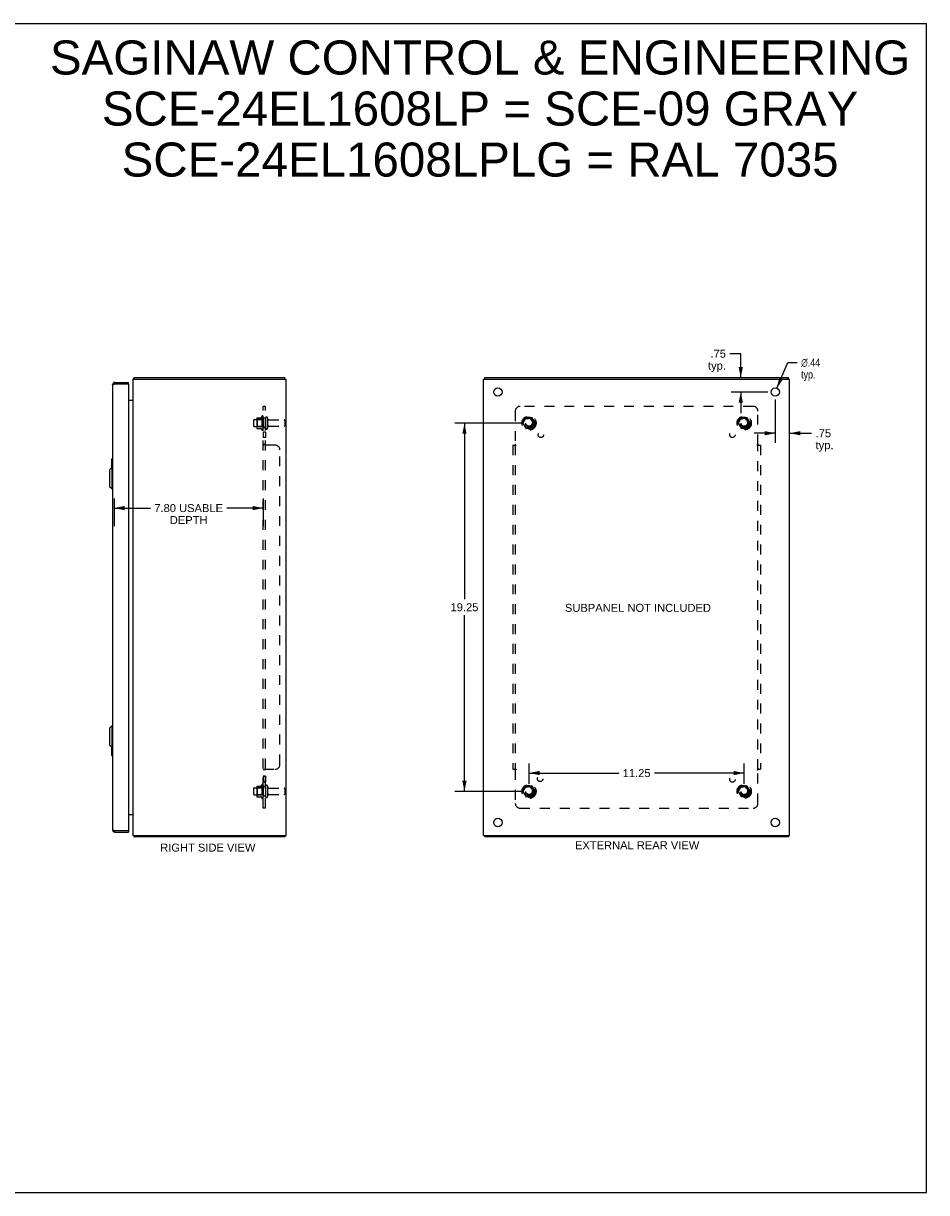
# Model space of a CAD drawing. Header units: inches. Extents: x 0 to 94.4, y 0 to 61.1.
# Tile 4 of 4: x 47.2 to 94.4, y 0 to 61.1. Entities that reach past the tile are written whole.
import ezdxf

# ---------------------------------------------------------------- set-up
doc = ezdxf.new("R2010")
doc.units = ezdxf.units.IN
doc.header["$LTSCALE"] = 5.194444
doc.header["$MEASUREMENT"] = 0
doc.linetypes.add('HIDDEN', pattern=[0.2, 0.1, -0.1])
doc.layers.get('0').update_dxf_attribs({"linetype": 'CONTINUOUS'})
for name, color, linetype in [('02___PRT_ALL_AXES', 7, 'CONTINUOUS'), ('BENT-SUB-4CORNER-STUDS', 7, 'CONTINUOUS'), ('DEFAULT_2', 8, 'HIDDEN'), ('DIMENSIONS', 7, 'CONTINUOUS')]:
    doc.layers.add(name, color=color, linetype=linetype)
doc.styles.get("Standard").update_dxf_attribs({"font": 'arial.ttf'})
doc.styles.add('TEXTSTYLE_1', font='gdt', dxfattribs={"width": 0.8})
doc.dimstyles.new('DIMSTYLE_1', dxfattribs={"dimtxt": 0.416667, "dimasz": 0.555556, "dimexe": 0.09, "dimexo": 0.07, "dimgap": 0.0375, "dimtad": 0, "dimtih": 1, "dimtoh": 1, "dimzin": 4, "dimdsep": 46, "dimtxsty": 'Standard', "dimblk": '_FILLED', "dimblk1": '_FILLED', "dimblk2": '_FILLED', "dimcen": 0.09, "dimazin": 1, "dimtfac": 1, "dimtdec": 3, "dimtofl": 0, "dimtmove": 0, "dimatfit": 3, "dimldrblk": '_FILLED', "dimfxl": 1, "dimtolj": 1, "dimtzin": 4, "dimarcsym": 0})
doc.dimstyles.new('DIMSTYLE_2', dxfattribs={"dimtxt": 0.416667, "dimasz": 0.555556, "dimexe": 0.09, "dimexo": 0.07, "dimgap": 0.09, "dimtad": 0, "dimtih": 1, "dimtoh": 1, "dimzin": 4, "dimdsep": 46, "dimtxsty": 'Standard', "dimblk": '_FILLED', "dimblk1": '_FILLED', "dimblk2": '_FILLED', "dimcen": 0.09, "dimazin": 1, "dimtfac": 1, "dimtdec": 3, "dimtofl": 0, "dimtmove": 0, "dimatfit": 1, "dimldrblk": '_FILLED', "dimfxl": 1, "dimtolj": 1, "dimtzin": 4, "dimarcsym": 0})

# ---------------------------------------------------------------- blocks, each defined once
blk = doc.blocks.new('_FILLED')
at = {"color": 0, "linetype": 'ByBlock'}
blk.add_solid([(0, 0), (-1, 0.2), (-1, -0.2)], dxfattribs=at)
blk = doc.blocks.new('*D6')
at = {"layer": 'DIMENSIONS', "color": 2, "linetype": 'Continuous'}
for p, q in [((51.963, 36.277), (51.963, 34.833)), ((59.761, 36.277), (59.761, 34.833)), ((51.963, 35.777), (53.861, 35.777)), ((59.761, 35.777), (57.864, 35.777))]:
    blk.add_line(p, q, dxfattribs=at)
at = {"layer": 'DIMENSIONS', "color": 2, "linetype": 'Continuous', "xscale": 0.5555555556, "yscale": 0.5555555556, "zscale": 0.5555555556, "rotation": 180}
blk.add_blockref('_FILLED', (51.963, 35.777), dxfattribs=at)
at = {"layer": 'DIMENSIONS', "color": 2, "linetype": 'Continuous', "xscale": 0.5555555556, "yscale": 0.5555555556, "zscale": 0.5555555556}
blk.add_blockref('_FILLED', (59.761, 35.777), dxfattribs=at)
at = {"layer": 'DIMENSIONS', "color": 2, "linetype": 'Continuous', "insert": (55.862, 35.986), "char_height": 0.41667, "width": 3.58581, "attachment_point": 2, "line_spacing_factor": 0.9}
blk.add_mtext('7.80 USABLE\\PDEPTH', dxfattribs=at)
blk = doc.blocks.new('*D13')
at = {"layer": 'DIMENSIONS', "color": 2, "linetype": 'Continuous'}
for p, q in [((84.729, 43.847), (84.16, 43.847)), ((84.729, 42.595), (84.729, 43.847)), ((86.144, 41.845), (84.229, 41.845)), ((84.729, 41.845), (84.729, 40.734))]:
    blk.add_line(p, q, dxfattribs=at)
at = {"layer": 'DIMENSIONS', "color": 2, "linetype": 'Continuous', "xscale": 0.5555555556, "yscale": 0.5555555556, "zscale": 0.5555555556}
for p, rotation in [((84.729, 42.595), 270), ((84.729, 41.845), 90)]:
    blk.add_blockref('_FILLED', p, dxfattribs=dict(at, rotation=rotation))
at = {"layer": 'DIMENSIONS', "color": 2, "linetype": 'Continuous', "insert": (83.952, 44.055), "char_height": 0.4167, "width": 0.93711, "attachment_point": 3, "line_spacing_factor": 0.9}
blk.add_mtext('.75\\Ptyp.', dxfattribs=at)
blk = doc.blocks.new('*D14')
at = {"layer": 'DIMENSIONS', "color": 2, "linetype": 'Continuous'}
for p, q in [((86.533, 41.456), (86.533, 39.191)), ((86.533, 39.691), (85.421, 39.691)), ((87.283, 39.691), (88.433, 39.691))]:
    blk.add_line(p, q, dxfattribs=at)
at = {"layer": 'DIMENSIONS', "color": 2, "linetype": 'Continuous', "xscale": 0.5555555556, "yscale": 0.5555555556, "zscale": 0.5555555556}
blk.add_blockref('_FILLED', (86.533, 39.691), dxfattribs=at)
at = {"layer": 'DIMENSIONS', "color": 2, "linetype": 'Continuous', "xscale": 0.5555555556, "yscale": 0.5555555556, "zscale": 0.5555555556, "rotation": 180}
blk.add_blockref('_FILLED', (87.283, 39.691), dxfattribs=at)
at = {"layer": 'DIMENSIONS', "color": 2, "linetype": 'Continuous', "insert": (88.641, 39.899), "char_height": 0.4167, "width": 0.93711, "attachment_point": 1, "line_spacing_factor": 0.9}
blk.add_mtext('.75\\Ptyp.', dxfattribs=at)
blk = doc.blocks.new('*D15')
at = {"layer": 'DIMENSIONS', "color": 2, "linetype": 'Continuous'}
for p, q in [((86.618, 42.047), (87.189, 43.384)), ((87.189, 43.384), (87.675, 43.384))]:
    blk.add_line(p, q, dxfattribs=at)
at = {"layer": 'DIMENSIONS', "color": 2, "linetype": 'Continuous', "xscale": 0.5555555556, "yscale": 0.5555555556, "zscale": 0.5555555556, "rotation": 246.8981323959}
blk.add_blockref('_FILLED', (86.618, 42.047), dxfattribs=at)
at = {"layer": 'DIMENSIONS', "color": 2, "linetype": 'Continuous', "insert": (87.883, 43.593), "char_height": 0.41667, "width": 1.36411, "attachment_point": 1, "line_spacing_factor": 0.9, "style": 'TEXTSTYLE_1'}
blk.add_mtext('{\\fgdt;n}\\fArial;.44\\Ptyp.', dxfattribs=at)
blk = doc.blocks.new('*D16')
at = {"layer": 'BENT-SUB-4CORNER-STUDS', "color": 2, "linetype": 'Continuous'}
for p, q in [((73.269, 40.22), (69.783, 40.22)), ((70.283, 40.22), (70.283, 31.012)), ((70.283, 20.97), (70.283, 30.179)), ((73.269, 20.97), (69.783, 20.97))]:
    blk.add_line(p, q, dxfattribs=at)
at = {"layer": 'BENT-SUB-4CORNER-STUDS', "color": 2, "linetype": 'Continuous', "xscale": 0.5555555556, "yscale": 0.5555555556, "zscale": 0.5555555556}
for p, rotation in [((70.283, 40.22), 90), ((70.283, 20.97), 270)]:
    blk.add_blockref('_FILLED', p, dxfattribs=dict(at, rotation=rotation))
at = {"layer": 'BENT-SUB-4CORNER-STUDS', "color": 2, "linetype": 'Continuous', "insert": (70.283, 30.804), "char_height": 0.4167, "width": 1.45601, "attachment_point": 2, "line_spacing_factor": 0.9}
blk.add_mtext('19.25', dxfattribs=at)
blk = doc.blocks.new('*D17')
at = {"layer": 'BENT-SUB-4CORNER-STUDS', "color": 2, "linetype": 'Continuous'}
for p, q in [((73.658, 21.359), (73.658, 22.429)), ((84.908, 21.359), (84.908, 22.429)), ((73.658, 21.929), (78.346, 21.929)), ((84.908, 21.929), (80.219, 21.929))]:
    blk.add_line(p, q, dxfattribs=at)
at = {"layer": 'BENT-SUB-4CORNER-STUDS', "color": 2, "linetype": 'Continuous', "xscale": 0.5555555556, "yscale": 0.5555555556, "zscale": 0.5555555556, "rotation": 180}
blk.add_blockref('_FILLED', (73.658, 21.929), dxfattribs=at)
at = {"layer": 'BENT-SUB-4CORNER-STUDS', "color": 2, "linetype": 'Continuous', "xscale": 0.5555555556, "yscale": 0.5555555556, "zscale": 0.5555555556}
blk.add_blockref('_FILLED', (84.908, 21.929), dxfattribs=at)
at = {"layer": 'BENT-SUB-4CORNER-STUDS', "color": 2, "linetype": 'Continuous', "insert": (79.283, 22.137), "char_height": 0.4167, "width": 1.45601, "attachment_point": 2, "line_spacing_factor": 0.9}
blk.add_mtext('11.25', dxfattribs=at)

msp = doc.modelspace()

# ---------------------------------------------------------------- linework, layer by layer
at = {"color": 7, "linetype": 'Continuous'}
for p, q in [((0, 61.111), (94.444, 61.111)), ((94.444, 0), (94.444, 61.111)), ((52.005, 42.345), (52.005, 42.27)), ((52.713, 42.27), (52.698, 42.27)), ((52.713, 42.27), (52.713, 42.345)), ((52.999, 42.565), (53.024, 42.537)), ((53.024, 42.52), (53.024, 42.595)), ((60.898, 42.52), (60.898, 42.595)), ((71.346, 42.52), (71.346, 42.595)), ((87.22, 42.52), (87.22, 42.595)), ((51.731, 37.778), (51.849, 37.897)), ((51.828, 38.33), (51.828, 37.876)), ((51.843, 38.345), (51.888, 38.345)), ((51.849, 37.897), (51.849, 36.794)), ((51.849, 37.897), (51.888, 37.897)), ((51.875, 38.245), (51.875, 37.897)), ((51.731, 37.778), (51.731, 36.912)), ((51.731, 36.912), (51.849, 36.794)), ((51.849, 36.794), (51.888, 36.794)), ((51.731, 24.278), (51.849, 24.397)), ((51.731, 24.278), (51.731, 23.412)), ((51.849, 24.397), (51.888, 24.397)), ((51.849, 24.397), (51.849, 23.294)), ((51.731, 23.412), (51.849, 23.294)), ((51.828, 23.315), (51.828, 22.86)), ((51.849, 23.294), (51.888, 23.294)), ((51.875, 23.294), (51.875, 22.945)), ((51.843, 22.845), (51.888, 22.845)), ((52.005, 18.845), (52.005, 18.92)), ((52.698, 18.92), (52.713, 18.92)), ((52.713, 18.92), (52.713, 18.845)), ((52.999, 18.626), (53.024, 18.654)), ((53.024, 18.67), (53.024, 18.595)), ((60.898, 18.67), (60.898, 18.595)), ((71.346, 18.67), (71.346, 18.595)), ((87.22, 18.67), (87.22, 18.595)), ((0, 0), (94.444, 0))]:
    msp.add_line(p, q, dxfattribs=at)
at = {"color": 3, "linetype": 'Continuous'}
for p, q in [((51.888, 42.228), (51.888, 18.962)), ((51.937, 42.254), (51.942, 42.255)), ((51.942, 42.255), (51.946, 42.256)), ((51.946, 42.256), (51.951, 42.257)), ((51.951, 42.257), (51.956, 42.259)), ((51.956, 42.259), (51.961, 42.26)), ((51.961, 42.26), (51.966, 42.261)), ((51.966, 42.261), (51.971, 42.262)), ((51.971, 42.262), (51.976, 42.264)), ((51.976, 42.264), (51.984, 42.265)), ((51.984, 42.265), (52.005, 42.27)), ((52.005, 42.345), (52.713, 42.345)), ((52.005, 42.27), (52.698, 42.27)), ((52.713, 42.255), (52.713, 18.935)), ((52.961, 18.67), (52.961, 42.52)), ((52.961, 42.52), (60.961, 42.52)), ((53.024, 42.595), (60.898, 42.595)), ((60.961, 18.67), (60.961, 42.52)), ((71.283, 18.67), (71.283, 42.52)), ((71.283, 42.52), (87.283, 42.52)), ((71.346, 42.595), (87.22, 42.595)), ((87.283, 18.67), (87.283, 42.52)), ((52.713, 41.42), (52.955, 41.42)), ((52.713, 19.77), (52.955, 19.77)), ((51.942, 18.936), (51.946, 18.935)), ((51.946, 18.935), (51.951, 18.933)), ((51.951, 18.933), (51.956, 18.932)), ((51.956, 18.932), (51.961, 18.931)), ((51.961, 18.931), (51.966, 18.93)), ((51.966, 18.93), (51.973, 18.928)), ((51.973, 18.928), (51.981, 18.926)), ((51.981, 18.926), (52.005, 18.92)), ((52.005, 18.92), (52.698, 18.92)), ((52.005, 18.845), (52.713, 18.845)), ((52.961, 18.67), (60.961, 18.67)), ((60.898, 18.595), (53.024, 18.595)), ((71.283, 18.67), (87.283, 18.67)), ((87.22, 18.595), (71.346, 18.595))]:
    msp.add_line(p, q, dxfattribs=at)
for points in [[(51.888, 42.228), (51.888, 42.229), (51.889, 42.23), (51.889, 42.23), (51.889, 42.231), (51.889, 42.231), (51.89, 42.232), (51.89, 42.233), (51.89, 42.233), (51.891, 42.234), (51.892, 42.235), (51.892, 42.235), (51.893, 42.236), (51.894, 42.236), (51.894, 42.237), (51.895, 42.238), (51.896, 42.238), (51.897, 42.239), (51.898, 42.239), (51.9, 42.24), (51.901, 42.241), (51.902, 42.241), (51.903, 42.242), (51.905, 42.243), (51.906, 42.243), (51.907, 42.244), (51.909, 42.244), (51.91, 42.245), (51.912, 42.246), (51.914, 42.246), (51.915, 42.247), (51.917, 42.248), (51.919, 42.248), (51.921, 42.249), (51.923, 42.249), (51.925, 42.25), (51.927, 42.251), (51.929, 42.251), (51.931, 42.252), (51.933, 42.252), (51.935, 42.253), (51.937, 42.254)], [(52.999, 42.565), (53, 42.566), (53.002, 42.567), (53.003, 42.569), (53.004, 42.57), (53.005, 42.572), (53.006, 42.574), (53.007, 42.576), (53.008, 42.578)], [(53.008, 42.578), (53.011, 42.582), (53.012, 42.584), (53.013, 42.585), (53.014, 42.587), (53.015, 42.589), (53.016, 42.59), (53.017, 42.591), (53.018, 42.592), (53.019, 42.593), (53.02, 42.594), (53.021, 42.595), (53.022, 42.595), (53.023, 42.595), (53.024, 42.595), (53.024, 42.595)], [(52.955, 41.439), (52.954, 41.439), (52.954, 41.439), (52.954, 41.438), (52.954, 41.437), (52.954, 41.437), (52.955, 41.436), (52.955, 41.435), (52.955, 41.434), (52.956, 41.433), (52.957, 41.432), (52.957, 41.432)], [(52.955, 41.42), (52.954, 41.421), (52.954, 41.422), (52.954, 41.423), (52.954, 41.425), (52.954, 41.426), (52.955, 41.427), (52.955, 41.429), (52.956, 41.43), (52.957, 41.431), (52.957, 41.433), (52.958, 41.434), (52.959, 41.435), (52.96, 41.437), (52.96, 41.438)], [(52.96, 41.438), (52.961, 41.44), (52.961, 41.441), (52.961, 41.442), (52.961, 41.443)], [(52.955, 19.77), (52.954, 19.769), (52.954, 19.768), (52.954, 19.767), (52.954, 19.766), (52.954, 19.765), (52.955, 19.763), (52.955, 19.762), (52.956, 19.761), (52.957, 19.759), (52.957, 19.758), (52.958, 19.757), (52.959, 19.755), (52.96, 19.754), (52.96, 19.753)], [(52.955, 19.751), (52.954, 19.752), (52.954, 19.752), (52.954, 19.753), (52.954, 19.753), (52.954, 19.754), (52.955, 19.755), (52.955, 19.756), (52.955, 19.757), (52.956, 19.758), (52.957, 19.759), (52.957, 19.759)], [(52.96, 19.753), (52.961, 19.751), (52.961, 19.75), (52.961, 19.749), (52.961, 19.747)], [(51.888, 18.962), (51.888, 18.962), (51.889, 18.961), (51.889, 18.961), (51.889, 18.96), (51.889, 18.959), (51.89, 18.959), (51.89, 18.958), (51.89, 18.957), (51.891, 18.957), (51.892, 18.956), (51.892, 18.956), (51.893, 18.955), (51.894, 18.954), (51.894, 18.954), (51.895, 18.953), (51.896, 18.952), (51.897, 18.952), (51.898, 18.951), (51.9, 18.951), (51.901, 18.95), (51.902, 18.949), (51.903, 18.949), (51.905, 18.948), (51.906, 18.948), (51.907, 18.947), (51.909, 18.946), (51.91, 18.946), (51.912, 18.945), (51.914, 18.944), (51.915, 18.944), (51.917, 18.943), (51.919, 18.943), (51.921, 18.942), (51.923, 18.941), (51.925, 18.941), (51.927, 18.94), (51.929, 18.94), (51.931, 18.939), (51.933, 18.938), (51.935, 18.938), (51.937, 18.937), (51.942, 18.936)], [(52.999, 18.626), (53, 18.625), (53.002, 18.624), (53.003, 18.622), (53.004, 18.62), (53.005, 18.619), (53.006, 18.617), (53.007, 18.615), (53.008, 18.613), (53.011, 18.609)], [(53.011, 18.609), (53.012, 18.607), (53.013, 18.605), (53.014, 18.604), (53.015, 18.602), (53.016, 18.601), (53.017, 18.599), (53.018, 18.598), (53.019, 18.597), (53.02, 18.597), (53.021, 18.596), (53.022, 18.596), (53.023, 18.595), (53.024, 18.595), (53.024, 18.595)]]:
    msp.add_lwpolyline(points, dxfattribs=at)
at = {"color": 7, "linetype": 'Continuous'}
for points in [[(51.873, 38.282), (51.874, 38.276), (51.874, 38.27), (51.875, 38.264), (51.875, 38.258), (51.875, 38.252), (51.875, 38.245)], [(51.875, 22.945), (51.875, 22.939), (51.875, 22.933), (51.875, 22.927), (51.874, 22.921), (51.874, 22.915), (51.873, 22.909)]]:
    msp.add_lwpolyline(points, dxfattribs=at)
at = {"color": 3, "linetype": 'Continuous'}
for centre, radius, start, end in [((52.005, 42.228), 0.117, 90, 180), ((52.698, 42.255), 0.015, 0, 90), ((53.078, 42.478), 0.117, 132.55692, 158.95976), ((52.919, 41.462), 0.042, 270, 360), ((52.919, 19.728), 0.042, 0, 90), ((52.005, 18.962), 0.117, 180, 270), ((52.698, 18.935), 0.015, 270, 360), ((53.078, 18.712), 0.117, 201.04024, 227.44308)]:
    msp.add_arc(centre, radius, start, end, dxfattribs=at)
at = {"color": 7, "linetype": 'Continuous'}
for centre, radius, start, end in [((52.005, 42.228), 0.042, 90, 115.83633), ((51.843, 38.33), 0.015, 90, 180), ((51.873, 38.33), 0.015, 0, 90), ((51.843, 22.86), 0.015, 180, 270), ((51.873, 22.86), 0.015, 270, 360), ((52.005, 18.962), 0.042, 244.16377, 270)]:
    msp.add_arc(centre, radius, start, end, dxfattribs=at)
at = {"layer": '02___PRT_ALL_AXES', "color": 8, "linetype": 'HIDDEN'}
for p, q in [((59.291, 40.403), (59.886, 40.403)), ((59.691, 40.576), (59.691, 39.865)), ((59.761, 40.47), (59.761, 40.554)), ((59.761, 40.47), (59.761, 39.97)), ((59.886, 40.47), (59.761, 40.47)), ((59.886, 40.47), (59.886, 39.97)), ((60.055, 40.386), (60.856, 40.386)), ((59.291, 40.037), (59.886, 40.037)), ((59.761, 39.886), (59.761, 39.97)), ((59.886, 39.97), (59.761, 39.97)), ((59.761, 39.742), (59.761, 39.461)), ((59.886, 39.742), (59.761, 39.742)), ((59.886, 39.742), (59.886, 39.461)), ((60.055, 40.054), (60.856, 40.054)), ((59.886, 39.461), (59.761, 39.461)), ((59.886, 21.766), (59.761, 21.766)), ((59.761, 21.766), (59.761, 21.449)), ((59.886, 21.73), (59.761, 21.73)), ((59.886, 21.485), (59.761, 21.485)), ((59.886, 21.449), (59.761, 21.449)), ((59.886, 21.766), (59.886, 21.449)), ((59.291, 21.153), (59.886, 21.153)), ((59.291, 20.787), (59.886, 20.787)), ((59.691, 21.326), (59.691, 20.615)), ((59.761, 21.22), (59.761, 21.304)), ((59.886, 21.22), (59.761, 21.22)), ((59.761, 21.22), (59.761, 20.72)), ((59.886, 21.22), (59.886, 20.72)), ((60.055, 21.136), (60.856, 21.136)), ((60.055, 20.804), (60.856, 20.804)), ((59.886, 20.72), (59.761, 20.72)), ((59.761, 20.636), (59.761, 20.72))]:
    msp.add_line(p, q, dxfattribs=at)
at = {"layer": '02___PRT_ALL_AXES', "color": 3, "linetype": 'Continuous'}
for centre in [(72.033, 41.845), (86.533, 41.845), (72.033, 19.345), (86.533, 19.345)]:
    msp.add_circle(centre, 0.219, dxfattribs=at)
at = {"layer": '02___PRT_ALL_AXES', "color": 8, "linetype": 'HIDDEN'}
for centre, radius in [((73.658, 40.22), 0.372), ((73.658, 40.22), 0.356), ((73.658, 40.22), 0.25), ((73.658, 40.22), 0.183), ((84.908, 40.22), 0.372), ((84.908, 40.22), 0.356), ((84.908, 40.22), 0.25), ((84.908, 40.22), 0.183), ((74.276, 39.602), 0.141), ((84.289, 39.602), 0.141), ((74.237, 21.626), 0.141), ((84.289, 21.589), 0.141), ((73.658, 20.97), 0.372), ((73.658, 20.97), 0.356), ((73.658, 20.97), 0.25), ((73.658, 20.97), 0.183), ((84.908, 20.97), 0.372), ((84.908, 20.97), 0.356), ((84.908, 20.97), 0.25), ((84.908, 20.97), 0.183)]:
    msp.add_circle(centre, radius, dxfattribs=at)
for centre, radius, start, end in [((60.292, 40.22), 0.698, 149.33687, 156.03207), ((59.723, 40.554), 0.0384, 0, 145.55034), ((60.292, 40.22), 0.698, 203.96793, 210.66313), ((59.723, 39.886), 0.0384, 214.44966, 360), ((60.292, 20.97), 0.698, 149.33687, 156.03207), ((59.723, 21.304), 0.0384, 0, 145.55034), ((60.292, 20.97), 0.698, 203.96793, 210.66313), ((59.723, 20.636), 0.0384, 214.44966, 360)]:
    msp.add_arc(centre, radius, start, end, dxfattribs=at)
at = {"layer": 'DEFAULT_2', "color": 8, "linetype": 'HIDDEN'}
for p, q in [((59.761, 20.095), (59.761, 41.095)), ((59.886, 41.095), (59.761, 41.095)), ((59.886, 20.095), (59.886, 41.095)), ((85.376, 41.095), (73.189, 41.095)), ((59.261, 40.373), (59.261, 40.067)), ((59.425, 40.476), (59.425, 39.965)), ((59.445, 40.404), (59.425, 40.424)), ((59.436, 40.498), (59.664, 40.498)), ((59.445, 40.404), (59.445, 40.037)), ((59.741, 40.404), (59.445, 40.404)), ((59.741, 40.404), (59.761, 40.424)), ((59.741, 40.404), (59.741, 40.037)), ((59.992, 40.485), (59.992, 39.956)), ((60.886, 40.356), (60.886, 40.084)), ((72.939, 40.845), (72.939, 39.099)), ((73.494, 40.493), (73.34, 40.225)), ((73.812, 40.498), (73.503, 40.498)), ((73.975, 40.225), (73.821, 40.493)), ((84.744, 40.493), (84.59, 40.225)), ((85.062, 40.498), (84.753, 40.498)), ((85.225, 40.225), (85.071, 40.493)), ((85.626, 39.099), (85.626, 40.845)), ((59.445, 40.037), (59.425, 40.017)), ((59.436, 39.943), (59.664, 39.943)), ((59.741, 40.037), (59.445, 40.037)), ((59.741, 40.037), (59.761, 40.017)), ((73.34, 40.215), (73.494, 39.948)), ((73.812, 39.943), (73.503, 39.943)), ((73.821, 39.948), (73.975, 40.215)), ((84.59, 40.215), (84.744, 39.948)), ((85.062, 39.943), (84.753, 39.943)), ((85.071, 39.948), (85.225, 40.215)), ((59.886, 39.099), (59.761, 39.099)), ((59.765, 39.092), (59.764, 39.093)), ((59.767, 39.089), (59.766, 39.09)), ((59.773, 39.085), (59.771, 39.087)), ((60.386, 39.064), (59.815, 39.064)), ((59.886, 39.098), (59.886, 39.099)), ((59.891, 39.092), (59.889, 39.093)), ((59.907, 39.079), (59.906, 39.08)), ((60.636, 22.377), (60.636, 38.814)), ((72.814, 39.064), (72.814, 22.127)), ((72.814, 39.064), (72.98, 39.064)), ((72.922, 39.083), (72.925, 39.087)), ((72.939, 39.064), (72.939, 22.127)), ((85.585, 39.064), (85.751, 39.064)), ((85.607, 39.087), (85.613, 39.09)), ((85.626, 22.127), (85.626, 39.064)), ((85.64, 39.087), (85.637, 39.089)), ((85.751, 39.064), (85.751, 22.127)), ((59.761, 22.093), (59.761, 22.091)), ((59.886, 22.091), (59.761, 22.091)), ((59.762, 22.095), (59.762, 22.094)), ((59.766, 22.1), (59.765, 22.099)), ((59.815, 22.127), (60.386, 22.127)), ((59.886, 22.092), (59.886, 22.091)), ((59.903, 22.108), (59.901, 22.107)), ((59.912, 22.121), (59.912, 22.12)), ((72.814, 22.127), (72.98, 22.127)), ((72.925, 22.104), (72.928, 22.102)), ((72.939, 22.091), (72.939, 20.345)), ((72.958, 22.104), (72.952, 22.1)), ((85.585, 22.127), (85.751, 22.127)), ((85.626, 20.345), (85.626, 22.091)), ((59.261, 21.123), (59.261, 20.817)), ((59.425, 21.226), (59.425, 20.715)), ((59.445, 21.154), (59.425, 21.174)), ((59.445, 20.787), (59.425, 20.767)), ((59.436, 21.248), (59.664, 21.248)), ((59.741, 21.154), (59.445, 21.154)), ((59.445, 21.154), (59.445, 20.787)), ((59.741, 20.787), (59.445, 20.787)), ((59.741, 21.154), (59.761, 21.174)), ((59.741, 21.154), (59.741, 20.787)), ((59.741, 20.787), (59.761, 20.767)), ((59.992, 21.235), (59.992, 20.706)), ((60.886, 21.106), (60.886, 20.834)), ((73.494, 21.243), (73.34, 20.975)), ((73.34, 20.965), (73.494, 20.698)), ((73.812, 21.248), (73.503, 21.248)), ((73.975, 20.975), (73.821, 21.243)), ((73.821, 20.698), (73.975, 20.965)), ((84.744, 21.243), (84.59, 20.975)), ((84.59, 20.965), (84.744, 20.698)), ((85.062, 21.248), (84.753, 21.248)), ((85.225, 20.975), (85.071, 21.243)), ((85.071, 20.698), (85.225, 20.965)), ((59.436, 20.693), (59.664, 20.693)), ((73.812, 20.693), (73.503, 20.693)), ((85.062, 20.693), (84.753, 20.693)), ((59.886, 20.095), (59.761, 20.095)), ((73.189, 20.095), (85.376, 20.095))]:
    msp.add_line(p, q, dxfattribs=at)
for points in [[(59.762, 39.097), (59.761, 39.098), (59.761, 39.099)], [(59.777, 39.083), (59.775, 39.084), (59.773, 39.085), (59.771, 39.087), (59.769, 39.088), (59.767, 39.089), (59.766, 39.09), (59.765, 39.092), (59.764, 39.093), (59.763, 39.094), (59.762, 39.096), (59.762, 39.097), (59.761, 39.098), (59.761, 39.099)], [(59.794, 39.075), (59.788, 39.078), (59.785, 39.079), (59.782, 39.08), (59.78, 39.082), (59.777, 39.083), (59.775, 39.084)], [(59.815, 39.064), (59.814, 39.065), (59.812, 39.066), (59.81, 39.068), (59.808, 39.069), (59.806, 39.07), (59.803, 39.071), (59.8, 39.073), (59.797, 39.074), (59.794, 39.075)], [(59.815, 39.064), (59.814, 39.065), (59.812, 39.066), (59.81, 39.068), (59.808, 39.069)], [(59.895, 39.088), (59.893, 39.089), (59.892, 39.09), (59.891, 39.092), (59.889, 39.093), (59.888, 39.094), (59.888, 39.095), (59.887, 39.096), (59.887, 39.097), (59.886, 39.098), (59.886, 39.099)], [(59.9, 39.085), (59.897, 39.087), (59.895, 39.088)], [(59.904, 39.081), (59.903, 39.082), (59.901, 39.084), (59.9, 39.085)], [(59.912, 39.064), (59.912, 39.065), (59.912, 39.067), (59.912, 39.068), (59.912, 39.069), (59.912, 39.071), (59.912, 39.072), (59.911, 39.073), (59.911, 39.074), (59.91, 39.075), (59.909, 39.077), (59.908, 39.078), (59.907, 39.079), (59.906, 39.08), (59.904, 39.081), (59.903, 39.082), (59.901, 39.084)], [(59.912, 39.064), (59.912, 39.065), (59.912, 39.067), (59.912, 39.068), (59.912, 39.069)], [(72.9, 39.064), (72.902, 39.065), (72.903, 39.066), (72.905, 39.068), (72.907, 39.069), (72.908, 39.07), (72.91, 39.071), (72.911, 39.073), (72.913, 39.074), (72.914, 39.075), (72.915, 39.077), (72.917, 39.078), (72.918, 39.079), (72.919, 39.08), (72.922, 39.083)], [(72.925, 39.087), (72.928, 39.089), (72.929, 39.09), (72.931, 39.092), (72.932, 39.093), (72.933, 39.094), (72.935, 39.096), (72.936, 39.097), (72.937, 39.098), (72.939, 39.099)], [(72.954, 39.089), (72.952, 39.09), (72.95, 39.092), (72.948, 39.093), (72.946, 39.094), (72.944, 39.095), (72.943, 39.096), (72.941, 39.097), (72.94, 39.098), (72.939, 39.099)], [(72.98, 39.064), (72.979, 39.065), (72.979, 39.067), (72.978, 39.068), (72.977, 39.069), (72.977, 39.071), (72.976, 39.072), (72.975, 39.073), (72.974, 39.074), (72.973, 39.075), (72.972, 39.077), (72.97, 39.078), (72.969, 39.079), (72.968, 39.08), (72.966, 39.081), (72.965, 39.082), (72.963, 39.084), (72.961, 39.085), (72.959, 39.086), (72.958, 39.087), (72.954, 39.089)], [(85.585, 39.064), (85.586, 39.065), (85.586, 39.067), (85.587, 39.068), (85.588, 39.069), (85.588, 39.071), (85.589, 39.072), (85.59, 39.073), (85.591, 39.074), (85.592, 39.075), (85.593, 39.077), (85.595, 39.078), (85.596, 39.079), (85.597, 39.08), (85.599, 39.081), (85.6, 39.082), (85.602, 39.084), (85.604, 39.085), (85.606, 39.086), (85.607, 39.087)], [(85.613, 39.09), (85.615, 39.092), (85.617, 39.093), (85.619, 39.094), (85.621, 39.095), (85.622, 39.096), (85.624, 39.097), (85.625, 39.098), (85.626, 39.099)], [(85.637, 39.089), (85.636, 39.09), (85.634, 39.092), (85.633, 39.093), (85.632, 39.094), (85.631, 39.096), (85.629, 39.097), (85.628, 39.098), (85.626, 39.099)], [(85.646, 39.08), (85.643, 39.083), (85.64, 39.087)], [(85.665, 39.064), (85.663, 39.065), (85.662, 39.066), (85.66, 39.068), (85.658, 39.069), (85.657, 39.07), (85.655, 39.071), (85.654, 39.073), (85.652, 39.074), (85.651, 39.075), (85.65, 39.077), (85.648, 39.078), (85.647, 39.079), (85.646, 39.08)], [(59.788, 22.113), (59.785, 22.112), (59.782, 22.11), (59.78, 22.109), (59.777, 22.108), (59.775, 22.107), (59.773, 22.105), (59.771, 22.104), (59.769, 22.103), (59.767, 22.102), (59.766, 22.1), (59.765, 22.099), (59.764, 22.098), (59.763, 22.096), (59.762, 22.095), (59.762, 22.094), (59.761, 22.093), (59.761, 22.091)], [(59.771, 22.104), (59.769, 22.103), (59.767, 22.102)], [(59.777, 22.108), (59.775, 22.107), (59.773, 22.105)], [(59.815, 22.127), (59.814, 22.125), (59.812, 22.124), (59.81, 22.123), (59.808, 22.122), (59.806, 22.121), (59.803, 22.119), (59.8, 22.118), (59.797, 22.117), (59.794, 22.115), (59.788, 22.113)], [(59.815, 22.127), (59.814, 22.125), (59.812, 22.124), (59.81, 22.123), (59.808, 22.122)], [(59.897, 22.104), (59.895, 22.103), (59.893, 22.102), (59.892, 22.1), (59.891, 22.099), (59.889, 22.098), (59.888, 22.097), (59.888, 22.096), (59.887, 22.094), (59.887, 22.093), (59.886, 22.092), (59.886, 22.091)], [(59.895, 22.103), (59.893, 22.102), (59.892, 22.1), (59.891, 22.099)], [(59.912, 22.127), (59.912, 22.125), (59.912, 22.124), (59.912, 22.123), (59.912, 22.121), (59.912, 22.12), (59.912, 22.119), (59.911, 22.118), (59.911, 22.117), (59.91, 22.115), (59.909, 22.114), (59.908, 22.113), (59.907, 22.112), (59.906, 22.111), (59.904, 22.109), (59.903, 22.108), (59.901, 22.107), (59.9, 22.106), (59.897, 22.104)], [(59.908, 22.113), (59.907, 22.112), (59.906, 22.111), (59.904, 22.109)], [(59.912, 22.127), (59.912, 22.125), (59.912, 22.124), (59.912, 22.123)], [(72.9, 22.127), (72.902, 22.125), (72.903, 22.124), (72.905, 22.123), (72.907, 22.122), (72.908, 22.121), (72.91, 22.119), (72.911, 22.118), (72.913, 22.117), (72.914, 22.115), (72.915, 22.114), (72.917, 22.113), (72.918, 22.112), (72.919, 22.11)], [(72.919, 22.11), (72.922, 22.108), (72.925, 22.104)], [(72.928, 22.102), (72.929, 22.1), (72.931, 22.099), (72.932, 22.098), (72.933, 22.096), (72.935, 22.095), (72.936, 22.094), (72.937, 22.093), (72.939, 22.091)], [(72.952, 22.1), (72.95, 22.099), (72.948, 22.098), (72.946, 22.097), (72.944, 22.096), (72.943, 22.094), (72.941, 22.093), (72.94, 22.092), (72.939, 22.091)], [(72.98, 22.127), (72.979, 22.125), (72.979, 22.124), (72.978, 22.123), (72.977, 22.121), (72.977, 22.12), (72.976, 22.119), (72.975, 22.118), (72.974, 22.117), (72.973, 22.115), (72.972, 22.114), (72.97, 22.113), (72.969, 22.112), (72.968, 22.111), (72.966, 22.109), (72.965, 22.108), (72.963, 22.107), (72.961, 22.106), (72.959, 22.105), (72.958, 22.104)], [(85.585, 22.127), (85.586, 22.125), (85.586, 22.124), (85.587, 22.123), (85.588, 22.121), (85.588, 22.12), (85.589, 22.119), (85.59, 22.118), (85.591, 22.117), (85.592, 22.115), (85.593, 22.114), (85.595, 22.113), (85.596, 22.112), (85.597, 22.111), (85.599, 22.109), (85.6, 22.108), (85.602, 22.107), (85.604, 22.106), (85.606, 22.105), (85.607, 22.104), (85.611, 22.102)], [(85.611, 22.102), (85.613, 22.1), (85.615, 22.099), (85.617, 22.098), (85.619, 22.097), (85.621, 22.096), (85.622, 22.094), (85.624, 22.093), (85.625, 22.092), (85.626, 22.091)], [(85.641, 22.105), (85.638, 22.103), (85.637, 22.102), (85.636, 22.1), (85.634, 22.099), (85.633, 22.098), (85.632, 22.096), (85.631, 22.095), (85.629, 22.094), (85.628, 22.093), (85.626, 22.091)], [(85.665, 22.127), (85.663, 22.125), (85.662, 22.124), (85.66, 22.123), (85.658, 22.122), (85.657, 22.121), (85.655, 22.119), (85.654, 22.118), (85.652, 22.117), (85.651, 22.115), (85.65, 22.114), (85.648, 22.113), (85.647, 22.112), (85.646, 22.11), (85.644, 22.109), (85.641, 22.105)]]:
    msp.add_lwpolyline(points, dxfattribs=at)
for centre, radius in [((73.658, 40.22), 0.318), ((73.658, 40.22), 0.204), ((73.658, 40.22), 0.183), ((73.658, 40.22), 0.183), ((73.658, 40.22), 0.166), ((84.908, 40.22), 0.318), ((84.908, 40.22), 0.204), ((84.908, 40.22), 0.183), ((84.908, 40.22), 0.183), ((84.908, 40.22), 0.166), ((73.658, 20.97), 0.318), ((73.658, 20.97), 0.204), ((73.658, 20.97), 0.183), ((73.658, 20.97), 0.183), ((73.658, 20.97), 0.166), ((84.908, 20.97), 0.318), ((84.908, 20.97), 0.204), ((84.908, 20.97), 0.183), ((84.908, 20.97), 0.183), ((84.908, 20.97), 0.166)]:
    msp.add_circle(centre, radius, dxfattribs=at)
for centre, radius, start, end in [((73.189, 40.845), 0.25, 90, 180), ((85.376, 40.845), 0.25, 0, 90), ((59.291, 40.373), 0.03, 90, 180), ((59.567, 40.476), 0.141, 174.79195, 180), ((59.436, 40.488), 0.01, 90, 174.80617), ((59.645, 40.508), 0.01, 270, 336.03207), ((59.939, 40.485), 0.053, 0, 180), ((60.055, 40.449), 0.0625, 180, 270), ((60.856, 40.356), 0.03, 0, 90), ((73.503, 40.488), 0.01, 90.01235, 149.98915), ((73.812, 40.488), 0.01, 30.01204, 89.98872), ((84.753, 40.488), 0.01, 90.01235, 149.98915), ((85.062, 40.488), 0.01, 30.01204, 89.98872), ((59.291, 40.067), 0.03, 180, 270), ((59.567, 39.965), 0.141, 180, 185.20805), ((59.436, 39.953), 0.01, 185.19383, 270), ((59.645, 39.933), 0.01, 23.96793, 90), ((59.939, 39.956), 0.053, 180, 360), ((60.055, 39.992), 0.0625, 90, 180), ((60.856, 40.084), 0.03, 270, 360), ((73.349, 40.22), 0.01, 150.01268, 209.98829), ((73.503, 39.953), 0.01, 210.01204, 269.98872), ((73.812, 39.953), 0.01, 270.01235, 329.98915), ((73.966, 40.22), 0.01, 330.01268, 29.98829), ((84.599, 40.22), 0.01, 150.01268, 209.98829), ((84.753, 39.953), 0.01, 210.01204, 269.98872), ((85.062, 39.953), 0.01, 270.01235, 329.98915), ((85.216, 40.22), 0.01, 330.01268, 29.98829), ((60.386, 38.814), 0.25, 0, 90), ((60.386, 22.377), 0.25, 270, 360), ((59.291, 21.123), 0.03, 90, 180), ((59.291, 20.817), 0.03, 180, 270), ((59.567, 21.226), 0.141, 174.79195, 180), ((59.436, 21.238), 0.01, 90, 174.80617), ((59.645, 21.258), 0.01, 270, 336.03207), ((59.939, 21.235), 0.053, 0, 180), ((60.055, 21.199), 0.0625, 180, 270), ((60.055, 20.742), 0.0625, 90, 180), ((60.856, 21.106), 0.03, 0, 90), ((60.856, 20.834), 0.03, 270, 360), ((73.349, 20.97), 0.01, 150.01268, 209.98829), ((73.503, 21.238), 0.01, 90.01235, 149.98915), ((73.812, 21.238), 0.01, 30.01204, 89.98872), ((73.966, 20.97), 0.01, 330.01268, 29.98829), ((84.599, 20.97), 0.01, 150.01268, 209.98829), ((84.753, 21.238), 0.01, 90.01235, 149.98915), ((85.062, 21.238), 0.01, 30.01204, 89.98872), ((85.216, 20.97), 0.01, 330.01268, 29.98829), ((59.567, 20.715), 0.141, 180, 185.20805), ((59.436, 20.703), 0.01, 185.19383, 270), ((59.645, 20.683), 0.01, 23.96793, 90), ((59.939, 20.706), 0.053, 180, 360), ((73.189, 20.345), 0.25, 180, 270), ((73.503, 20.703), 0.01, 210.01204, 269.98872), ((73.812, 20.703), 0.01, 270.01235, 329.98915), ((84.753, 20.703), 0.01, 210.01204, 269.98872), ((85.062, 20.703), 0.01, 270.01235, 329.98915), ((85.376, 20.345), 0.25, 270, 360)]:
    msp.add_arc(centre, radius, start, end, dxfattribs=at)

# ---------------------------------------------------------------- texts
at = {"layer": 'DIMENSIONS', "color": 2, "linetype": 'Continuous', "attachment_point": 2, "line_spacing_factor": 0.9}
for s, insert, char_height, width in [('SAGINAW CONTROL & ENGINEERING\\PSCE-24EL1608LP = SCE-09 GRAY\\PSCE-24EL1608LPLG = RAL 7035', (71.1, 60.217), 1.77778, 44.90045), ('SUBPANEL NOT INCLUDED', (79.352, 30.772), 0.41667, 7.61927), ('EXTERNAL REAR VIEW', (79.309, 18.363), 0.41667, 6.48699), ('RIGHT SIDE VIEW', (56.865, 18.241), 0.41667, 4.96902)]:
    msp.add_mtext(s, dxfattribs=dict(at, insert=insert, char_height=char_height, width=width))

# ---------------------------------------------------------------- dimensions: what is measured, and where the dimension line sits
at = {"layer": 'BENT-SUB-4CORNER-STUDS', "color": 2, "linetype": 'Continuous'}
dim = msp.add_linear_dim(base=(70.283, 20.97), p1=(73.339, 40.22), p2=(73.339, 20.97), angle=270, dimstyle='DIMSTYLE_1', dxfattribs=at)
dim.commit()
dim.dimension.update_dxf_attribs({"geometry": '*D16', "text_midpoint": (70.302, 30.593), "dimtype": 160})
dim = msp.add_linear_dim(base=(84.908, 21.929), p1=(73.658, 21.289), p2=(84.908, 21.289), dimstyle='DIMSTYLE_1', dxfattribs=at)
dim.commit()
dim.dimension.update_dxf_attribs({"geometry": '*D17', "text_midpoint": (79.302, 21.927), "dimtype": 160})
at = {"layer": 'DIMENSIONS', "color": 2, "linetype": 'Continuous'}
for base, p1, p2, angle, text, picture, middle in [((84.729, 42.595), (86.214, 41.845), (87.14, 42.595), 90, '<>\\Ptyp.', '*D13', (83.483, 43.535)), ((86.533, 39.691), (87.283, 42.52), (86.533, 41.526), 180, '<>\\Ptyp.', '*D14', (89.11, 39.378)), ((51.963, 35.777), (59.761, 34.763), (51.963, 34.763), 180, '<> USABLE\\PDEPTH', '*D6', (55.862, 35.465))]:
    dim = msp.add_linear_dim(base=base, p1=p1, p2=p2, angle=angle, text=text, dimstyle='DIMSTYLE_1', dxfattribs=at)
    dim.commit()
    dim.dimension.update_dxf_attribs({"geometry": picture, "text_midpoint": middle, "dimtype": 160})
dim = msp.add_diameter_dim_2p(p1=(86.618, 42.047), p2=(86.447, 41.644), text='%%c<>\\Ptyp.', dimstyle='DIMSTYLE_2', override={"dimpost": '<>'}, dxfattribs=at)
dim.commit()
dim.dimension.update_dxf_attribs({"geometry": '*D15', "text_midpoint": (88.565, 43.072), "dimtype": 163})

doc.saveas('drawing.dxf')
